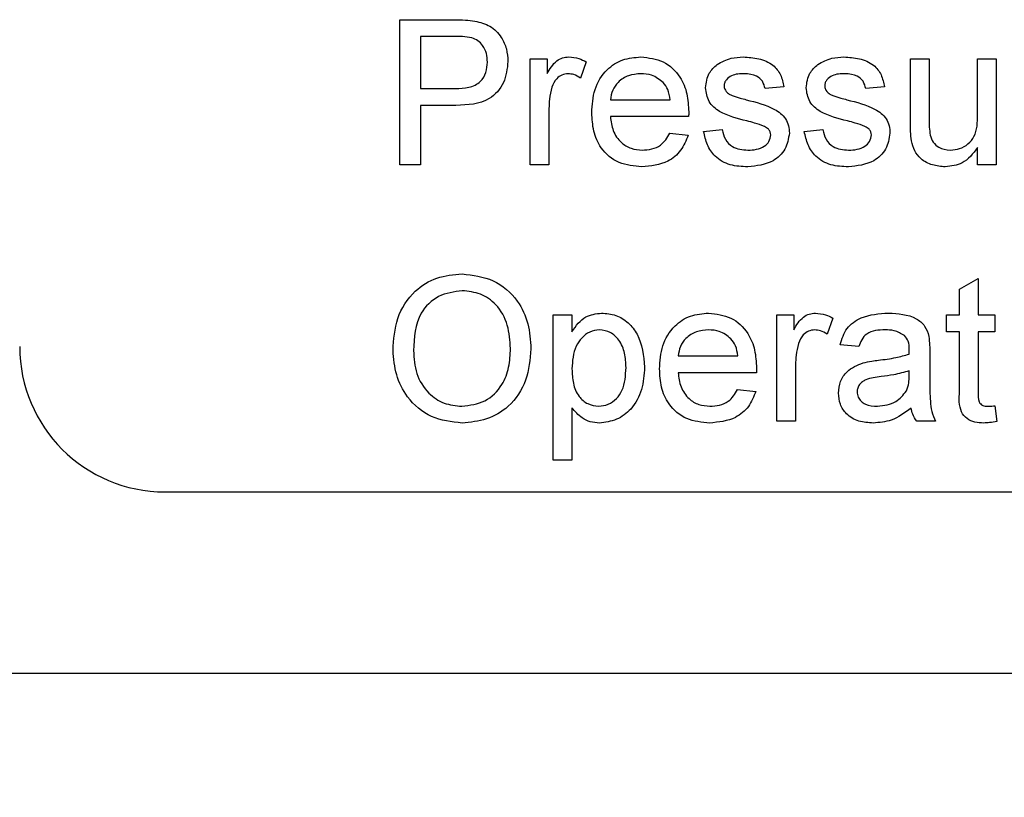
# Paper-space layout 'Blatt3' of a CAD drawing. Header units: millimetres. Extents: x 5 to 418, y 2 to 292.
# Tile 7 of 43: x 237.63 to 246.66, y 111.53 to 118.66. Entities that reach past the tile are written whole.
import ezdxf

# ---------------------------------------------------------------- set-up
doc = ezdxf.new("R2010")
doc.units = ezdxf.units.MM
doc.layers.add('SLD-0', color=7, linetype='Continuous')
doc.styles.add('SLDTEXTSTYLE1', font='TXT', dxfattribs={"width": 0.605})
doc.styles.add('SLDTEXTSTYLE3', font='TXT', dxfattribs={"width": 0.57})
doc.dimstyles.new('SLDDIMSTYLE7', dxfattribs={"dimtxt": 3.5, "dimasz": 3.302, "dimexe": 0, "dimexo": 0.0625, "dimgap": 0.875, "dimtad": 1, "dimlfac": 1.5, "dimrnd": 1e-09, "dimzin": 12, "dimdsep": 46, "dimtxsty": 'SLDTEXTSTYLE1', "dimsah": 1, "dimcen": 0.09, "dimadec": 0, "dimazin": 3, "dimtfac": 1, "dimtmove": 0, "dimatfit": 0, "dimfxl": 1, "dimfrac": 2, "dimtolj": 1, "dimtzin": 12, "dimarcsym": 0})

# ---------------------------------------------------------------- blocks, each defined once
blk = doc.blocks.new('_D_16')
at = {"layer": 'SLD-0', "color": 7}
for p, q in [((228.9606, 114.5312), (228.9606, 90.3273)), ((235.6272, 114.5312), (235.6272, 90.3273)), ((228.9606, 91.3273), (222.6106, 91.3273)), ((228.9606, 91.3273), (235.6272, 91.3273)), ((235.6272, 91.3273), (260.0612, 91.3273))]:
    blk.add_line(p, q, dxfattribs=at)
for points in [[(228.9606, 91.3273), (225.6586, 91.8353), (225.6586, 90.8193)], [(235.6272, 91.3273), (238.9292, 90.8193), (238.9292, 91.8353)]]:
    blk.add_solid(points, dxfattribs=at)
at = {"layer": 'SLD-0', "color": 7, "char_height": 3.5, "attachment_point": 1}
for s, insert, style in [('%%c', (249.611, 95.839), 'SLDTEXTSTYLE1'), ('D =', (241.9936, 95.8487), 'SLDTEXTSTYLE3'), ('10', (254.7139, 95.8487), 'SLDTEXTSTYLE1')]:
    blk.add_mtext(s, dxfattribs=dict(at, insert=insert, style=style))

psp = doc.layouts.new('Blatt3')

# ---------------------------------------------------------------- linework, layer by layer
at = {"color": 7, "linetype": 'Continuous', "lineweight": 25}
for p, q in [((241.1144, 117.3312), (241.1144, 118.6645)), ((241.1144, 118.6645), (241.6043, 118.6645)), ((241.6208, 118.5107), (241.3025, 118.5107)), ((241.3025, 118.5107), (241.3025, 118.0321)), ((242.311, 117.3312), (242.311, 118.3056)), ((242.311, 118.3056), (242.4648, 118.3056)), ((242.4648, 118.3056), (242.4648, 118.1696)), ((242.8238, 118.277), (242.7704, 118.1288)), ((245.7982, 117.7049), (245.7982, 118.3056)), ((245.7982, 118.3056), (245.9691, 118.3056)), ((245.9691, 118.3056), (245.9691, 117.7757)), ((246.4136, 117.7938), (246.4136, 118.3056)), ((246.4136, 118.3056), (246.5845, 118.3056)), ((246.5845, 118.3056), (246.5845, 117.3312)), ((244.6358, 118.0492), (244.4648, 118.0321)), ((245.5589, 118.0492), (245.3879, 118.0321)), ((241.3025, 118.0321), (241.624, 118.0321)), ((241.6291, 117.8782), (241.3025, 117.8782)), ((241.3025, 117.8782), (241.3025, 117.3312)), ((243.046, 117.9295), (243.5931, 117.9295)), ((242.4819, 117.8488), (242.4819, 117.3312)), ((243.7632, 117.7757), (243.046, 117.7757)), ((243.5912, 117.6218), (243.7586, 117.6047)), ((243.9007, 117.6389), (244.0717, 117.656)), ((244.8238, 117.6389), (244.9948, 117.656)), ((246.4136, 117.3312), (246.4136, 117.4904)), ((241.3025, 117.3312), (241.1144, 117.3312)), ((242.4819, 117.3312), (242.311, 117.3312)), ((246.5845, 117.3312), (246.4136, 117.3312)), ((246.2485, 116.1923), (246.4195, 116.2895)), ((246.4195, 116.2895), (246.4195, 115.9551)), ((246.2485, 115.9551), (246.2485, 116.1923)), ((242.522, 115.9551), (242.693, 115.9551)), ((242.522, 114.6218), (242.522, 115.9551)), ((242.693, 115.9551), (242.693, 115.8005)), ((244.5733, 114.9808), (244.5733, 115.9551)), ((244.5733, 115.9551), (244.7272, 115.9551)), ((244.7272, 115.9551), (244.7272, 115.8192)), ((245.0861, 115.9266), (245.0327, 115.7783)), ((246.1289, 115.8013), (246.1289, 115.9551)), ((246.1289, 115.9551), (246.2485, 115.9551)), ((246.4195, 115.9551), (246.5733, 115.9551)), ((246.5733, 115.9551), (246.5733, 115.8013)), ((246.2485, 115.8013), (246.1289, 115.8013)), ((246.2485, 115.2546), (246.2485, 115.8013)), ((246.4195, 115.8013), (246.4195, 115.2484)), ((246.5733, 115.8013), (246.4195, 115.8013)), ((245.3254, 115.6645), (245.1545, 115.6816)), ((245.975, 115.6125), (245.975, 115.4039)), ((243.6673, 115.5791), (244.2143, 115.5791)), ((244.3845, 115.4252), (243.6673, 115.4252)), ((244.7443, 115.4984), (244.7443, 114.9808)), ((245.7862, 115.3926), (245.787, 115.4423)), ((244.2125, 115.2714), (244.3799, 115.2543)), ((242.693, 115.1031), (242.693, 114.6218)), ((246.5733, 115.1218), (246.5904, 114.9784)), ((244.7443, 114.9808), (244.5733, 114.9808)), ((246.0263, 114.9808), (245.8554, 114.9808)), ((242.693, 114.6218), (242.522, 114.6218)), ((238.9606, 114.3312), (269.6272, 114.3312)), ((308.9606, 112.6645), (235.0555, 112.6645))]:
    psp.add_line(p, q, dxfattribs=at)
psp.add_arc((238.9606, 115.6645), 1.3333, 180, 270, dxfattribs=at)
for points, knots in [([(241.6043, 118.6645), (241.6413, 118.6644), (241.7075, 118.6641), (241.7731, 118.6557), (241.8019, 118.652)], [0, 0, 0, 0, 0.560101, 1, 1, 1, 1]), ([(241.8019, 118.652), (241.8502, 118.6402), (241.9467, 118.6167), (242.0459, 118.5141), (242.0976, 118.3973), (242.1031, 118.3199), (242.1059, 118.2813)], [0, 0, 0, 0, 0.280013, 0.5589104, 0.7793956, 1, 1, 1, 1]), ([(241.7744, 118.4989), (241.7459, 118.5032), (241.695, 118.5109), (241.6435, 118.5108), (241.6208, 118.5107)], [0, 0, 0, 0, 0.559585, 1, 1, 1, 1]), ([(241.9178, 118.2759), (241.9161, 118.3026), (241.9128, 118.3559), (241.8799, 118.4237), (241.8329, 118.4752), (241.7939, 118.491), (241.7744, 118.4989)], [0, 0, 0, 0, 0.280261, 0.560078, 0.78015, 1, 1, 1, 1]), ([(242.4648, 118.1696), (242.4904, 118.2131), (242.526, 118.2736), (242.6055, 118.3175), (242.6444, 118.3209), (242.6638, 118.3227)], [0, 0, 0, 0, 0.559599, 0.779772, 1, 1, 1, 1]), ([(242.6638, 118.3227), (242.6953, 118.3196), (242.7516, 118.3142), (242.8017, 118.2884), (242.8238, 118.277)], [0, 0, 0, 0, 0.559546, 1, 1, 1, 1]), ([(242.8751, 117.8101), (242.8793, 117.8824), (242.8878, 118.0266), (242.9957, 118.2044), (243.1553, 118.3084), (243.2687, 118.3179), (243.3254, 118.3227)], [0, 0, 0, 0, 0.280748, 0.559775, 0.779666, 1, 1, 1, 1]), ([(243.3254, 118.3227), (243.3961, 118.3145), (243.5375, 118.2981), (243.688, 118.1553), (243.7556, 117.9854), (243.7612, 117.8748), (243.764, 117.8195)], [0, 0, 0, 0, 0.279366, 0.558398, 0.778885, 1, 1, 1, 1]), ([(244.0249, 118.2543), (244.0668, 118.2767), (244.1417, 118.3167), (244.2262, 118.3208), (244.2635, 118.3227)], [0, 0, 0, 0, 0.558938, 1, 1, 1, 1]), ([(244.2635, 118.3227), (244.3113, 118.3198), (244.4069, 118.314), (244.535, 118.262), (244.6135, 118.1607), (244.6284, 118.0864), (244.6358, 118.0492)], [0, 0, 0, 0, 0.2807369, 0.5604275, 0.7794497, 1, 1, 1, 1]), ([(244.948, 118.2543), (244.9899, 118.2767), (245.0648, 118.3167), (245.1493, 118.3208), (245.1865, 118.3227)], [0, 0, 0, 0, 0.5589377, 1, 1, 1, 1]), ([(245.1865, 118.3227), (245.2344, 118.3198), (245.33, 118.314), (245.458, 118.262), (245.5366, 118.1607), (245.5514, 118.0864), (245.5589, 118.0492)], [0, 0, 0, 0, 0.280737, 0.560427, 0.77945, 1, 1, 1, 1]), ([(241.624, 118.0321), (241.6649, 118.0335), (241.7462, 118.0363), (241.8557, 118.0846), (241.9112, 118.1795), (241.9156, 118.2437), (241.9178, 118.2759)], [0, 0, 0, 0, 0.281401, 0.559753, 0.779356, 1, 1, 1, 1]), ([(242.1059, 118.2813), (242.0988, 118.2145), (242.0847, 118.0816), (241.9145, 117.8891), (241.7375, 117.8823), (241.6291, 117.8782)], [0, 0, 0, 0, 0.280751, 0.559708, 1, 1, 1, 1]), ([(243.9178, 118.0401), (243.9242, 118.0873), (243.9357, 118.1717), (243.9976, 118.229), (244.0249, 118.2543)], [0, 0, 0, 0, 0.5589275, 1, 1, 1, 1]), ([(244.8409, 118.0401), (244.8473, 118.0873), (244.8587, 118.1717), (244.9207, 118.229), (244.948, 118.2543)], [0, 0, 0, 0, 0.558927, 1, 1, 1, 1]), ([(242.6572, 118.1688), (242.6377, 118.1664), (242.5988, 118.1617), (242.5403, 118.1189), (242.5205, 118.0724), (242.5084, 118.0441)], [0, 0, 0, 0, 0.280305, 0.560911, 1, 1, 1, 1]), ([(242.7704, 118.1288), (242.7509, 118.1412), (242.7161, 118.1633), (242.6752, 118.1671), (242.6572, 118.1688)], [0, 0, 0, 0, 0.560116, 1, 1, 1, 1]), ([(243.3246, 118.1688), (243.2865, 118.1656), (243.2102, 118.1593), (243.1183, 118.1), (243.0599, 118.0187), (243.0507, 117.9593), (243.046, 117.9295)], [0, 0, 0, 0, 0.28019, 0.559728, 0.779642, 1, 1, 1, 1]), ([(243.5303, 118.0871), (243.4963, 118.114), (243.4355, 118.1621), (243.3586, 118.1668), (243.3246, 118.1688)], [0, 0, 0, 0, 0.558512, 1, 1, 1, 1]), ([(244.276, 118.1688), (244.2346, 118.1679), (244.1724, 118.1664), (244.1136, 118.1229), (244.0916, 118.088), (244.0897, 118.0676), (244.0888, 118.0574)], [0, 0, 0, 0, 0.49977, 0.749095, 0.874592, 1, 1, 1, 1]), ([(244.4648, 118.0321), (244.4587, 118.0556), (244.4465, 118.1026), (244.377, 118.1618), (244.3143, 118.1662), (244.276, 118.1688)], [0, 0, 0, 0, 0.2803044, 0.560237, 1, 1, 1, 1]), ([(245.1991, 118.1688), (245.1576, 118.1679), (245.0955, 118.1664), (245.0367, 118.1229), (245.0147, 118.088), (245.0128, 118.0676), (245.0119, 118.0574)], [0, 0, 0, 0, 0.49977, 0.749095, 0.874592, 1, 1, 1, 1]), ([(245.3879, 118.0321), (245.3818, 118.0556), (245.3696, 118.1026), (245.3001, 118.1618), (245.2374, 118.1662), (245.1991, 118.1688)], [0, 0, 0, 0, 0.280304, 0.560237, 1, 1, 1, 1]), ([(242.5084, 118.0441), (242.4997, 118.0081), (242.4842, 117.9439), (242.4826, 117.8779), (242.4819, 117.8488)], [0, 0, 0, 0, 0.559888, 1, 1, 1, 1]), ([(243.5931, 117.9295), (243.5886, 117.962), (243.5807, 118.0201), (243.5457, 118.0666), (243.5303, 118.0871)], [0, 0, 0, 0, 0.560674, 1, 1, 1, 1]), ([(244.0888, 118.0574), (244.0898, 118.0471), (244.0916, 118.0285), (244.1021, 118.0132), (244.1067, 118.0064)], [0, 0, 0, 0, 0.559236, 1, 1, 1, 1]), ([(245.0119, 118.0574), (245.0129, 118.0471), (245.0147, 118.0285), (245.0251, 118.0132), (245.0297, 118.0064)], [0, 0, 0, 0, 0.559236, 1, 1, 1, 1]), ([(244.2971, 117.7353), (244.2104, 117.7574), (244.102, 117.7849), (243.9915, 117.8594), (243.9339, 117.9289), (243.9243, 117.9957), (243.9178, 118.0401)], [0, 0, 0, 0, 0.501321, 0.626592, 0.751817, 1, 1, 1, 1]), ([(244.1067, 118.0064), (244.1159, 117.9972), (244.1323, 117.9807), (244.1536, 117.9715), (244.163, 117.9674)], [0, 0, 0, 0, 0.559084, 1, 1, 1, 1]), ([(244.163, 117.9674), (244.1871, 117.9601), (244.23, 117.947), (244.2733, 117.9352), (244.2923, 117.93)], [0, 0, 0, 0, 0.559965, 1, 1, 1, 1]), ([(245.2202, 117.7353), (245.1335, 117.7574), (245.0251, 117.7849), (244.9145, 117.8594), (244.857, 117.9289), (244.8473, 117.9957), (244.8409, 118.0401)], [0, 0, 0, 0, 0.501321, 0.626592, 0.751817, 1, 1, 1, 1]), ([(245.0297, 118.0064), (245.0389, 117.9972), (245.0554, 117.9807), (245.0767, 117.9715), (245.0861, 117.9674)], [0, 0, 0, 0, 0.5590842, 1, 1, 1, 1]), ([(245.0861, 117.9674), (245.1101, 117.9601), (245.153, 117.947), (245.1963, 117.9352), (245.2154, 117.93)], [0, 0, 0, 0, 0.559965, 1, 1, 1, 1]), ([(244.2923, 117.93), (244.381, 117.9073), (244.4919, 117.8788), (244.6089, 117.8071), (244.655, 117.7558), (244.6831, 117.6922), (244.6857, 117.6467), (244.6871, 117.6239)], [0, 0, 0, 0, 0.500446, 0.625396, 0.750274, 0.875069, 1, 1, 1, 1]), ([(245.2154, 117.93), (245.3041, 117.9073), (245.4149, 117.8788), (245.532, 117.8071), (245.578, 117.7558), (245.6061, 117.6922), (245.6088, 117.6467), (245.6101, 117.6239)], [0, 0, 0, 0, 0.5004464, 0.6253959, 0.750274, 0.8750687, 1, 1, 1, 1]), ([(243.3345, 117.3141), (243.2624, 117.3206), (243.1186, 117.3335), (242.9577, 117.4697), (242.8839, 117.6414), (242.878, 117.7538), (242.8751, 117.8101)], [0, 0, 0, 0, 0.279952, 0.558661, 0.778994, 1, 1, 1, 1]), ([(243.046, 117.7757), (243.0513, 117.7315), (243.0619, 117.6434), (243.1333, 117.5378), (243.2327, 117.4767), (243.3023, 117.4709), (243.3372, 117.468)], [0, 0, 0, 0, 0.280633, 0.559687, 0.779661, 1, 1, 1, 1]), ([(243.764, 117.8195), (243.7639, 117.8113), (243.7637, 117.7967), (243.7633, 117.7821), (243.7632, 117.7757)], [0, 0, 0, 0, 0.559999, 1, 1, 1, 1]), ([(245.9691, 117.7757), (245.969, 117.7436), (245.9687, 117.6864), (245.9759, 117.6297), (245.979, 117.6047)], [0, 0, 0, 0, 0.560241, 1, 1, 1, 1]), ([(246.1633, 117.468), (246.1924, 117.4709), (246.2507, 117.4767), (246.3293, 117.5198), (246.4115, 117.6214), (246.4127, 117.7227), (246.4136, 117.7938)], [0, 0, 0, 0, 0.187111, 0.374253, 0.560834, 1, 1, 1, 1]), ([(244.4576, 117.6854), (244.4282, 117.6962), (244.3755, 117.7156), (244.3211, 117.7293), (244.2971, 117.7353)], [0, 0, 0, 0, 0.559788, 1, 1, 1, 1]), ([(244.5161, 117.6066), (244.5151, 117.6163), (244.513, 117.6357), (244.4925, 117.6652), (244.4709, 117.6777), (244.4576, 117.6854)], [0, 0, 0, 0, 0.279757, 0.559839, 1, 1, 1, 1]), ([(245.3807, 117.6854), (245.3512, 117.6962), (245.2986, 117.7156), (245.2441, 117.7293), (245.2202, 117.7353)], [0, 0, 0, 0, 0.559788, 1, 1, 1, 1]), ([(245.4392, 117.6066), (245.4382, 117.6163), (245.4361, 117.6357), (245.4156, 117.6652), (245.394, 117.6777), (245.3807, 117.6854)], [0, 0, 0, 0, 0.279757, 0.559839, 1, 1, 1, 1]), ([(245.8078, 117.5516), (245.8043, 117.5801), (245.7982, 117.631), (245.7982, 117.6823), (245.7982, 117.7049)], [0, 0, 0, 0, 0.559839, 1, 1, 1, 1]), ([(243.7586, 117.6047), (243.7394, 117.5562), (243.7011, 117.4592), (243.5518, 117.3348), (243.4169, 117.322), (243.3345, 117.3141)], [0, 0, 0, 0, 0.280613, 0.560833, 1, 1, 1, 1]), ([(243.3372, 117.468), (243.3666, 117.4697), (243.4254, 117.4731), (243.5263, 117.5152), (243.5666, 117.5815), (243.5912, 117.6218)], [0, 0, 0, 0, 0.2812824, 0.5619063, 1, 1, 1, 1]), ([(244.3054, 117.3141), (244.2514, 117.3167), (244.1437, 117.3217), (244.0057, 117.3958), (243.9285, 117.5149), (243.91, 117.5975), (243.9007, 117.6389)], [0, 0, 0, 0, 0.280739, 0.559297, 0.779311, 1, 1, 1, 1]), ([(244.0717, 117.656), (244.0785, 117.6253), (244.0922, 117.5639), (244.1752, 117.4791), (244.2572, 117.4722), (244.3073, 117.468)], [0, 0, 0, 0, 0.281314, 0.561069, 1, 1, 1, 1]), ([(244.6871, 117.6239), (244.6788, 117.5727), (244.6624, 117.4703), (244.5193, 117.3373), (244.3865, 117.3229), (244.3054, 117.3141)], [0, 0, 0, 0, 0.279926, 0.5600378, 1, 1, 1, 1]), ([(244.3073, 117.468), (244.3334, 117.4689), (244.3856, 117.4708), (244.4548, 117.4965), (244.5055, 117.5451), (244.5126, 117.5861), (244.5161, 117.6066)], [0, 0, 0, 0, 0.281188, 0.560952, 0.781095, 1, 1, 1, 1]), ([(245.2285, 117.3141), (245.1744, 117.3167), (245.0668, 117.3217), (244.9288, 117.3958), (244.8516, 117.5149), (244.8331, 117.5975), (244.8238, 117.6389)], [0, 0, 0, 0, 0.280739, 0.559297, 0.779311, 1, 1, 1, 1]), ([(244.9948, 117.656), (245.0016, 117.6253), (245.0153, 117.5639), (245.0982, 117.4791), (245.1802, 117.4722), (245.2303, 117.468)], [0, 0, 0, 0, 0.281314, 0.561069, 1, 1, 1, 1]), ([(245.6101, 117.6239), (245.6019, 117.5727), (245.5854, 117.4703), (245.4424, 117.3373), (245.3096, 117.3229), (245.2285, 117.3141)], [0, 0, 0, 0, 0.279926, 0.560038, 1, 1, 1, 1]), ([(245.2303, 117.468), (245.2565, 117.4689), (245.3086, 117.4708), (245.3779, 117.4965), (245.4286, 117.5451), (245.4357, 117.5861), (245.4392, 117.6066)], [0, 0, 0, 0, 0.281188, 0.560952, 0.781095, 1, 1, 1, 1]), ([(245.979, 117.6047), (245.9866, 117.5826), (246.0017, 117.5384), (246.066, 117.4795), (246.1264, 117.4723), (246.1633, 117.468)], [0, 0, 0, 0, 0.280864, 0.561194, 1, 1, 1, 1]), ([(246.1174, 117.3141), (246.0775, 117.3177), (245.998, 117.3249), (245.8963, 117.3775), (245.8311, 117.46), (245.8156, 117.521), (245.8078, 117.5516)], [0, 0, 0, 0, 0.280286, 0.560186, 0.779607, 1, 1, 1, 1]), ([(246.4136, 117.4904), (246.3708, 117.4348), (246.2944, 117.3356), (246.1715, 117.3207), (246.1174, 117.3141)], [0, 0, 0, 0, 0.559466, 1, 1, 1, 1]), ([(241.0519, 115.6298), (241.0585, 115.7299), (241.0716, 115.9294), (241.2273, 116.1718), (241.4498, 116.3121), (241.6067, 116.3248), (241.6852, 116.3312)], [0, 0, 0, 0, 0.28057, 0.559575, 0.779561, 1, 1, 1, 1]), ([(241.6852, 116.3312), (241.7833, 116.3197), (241.9794, 116.2966), (242.1953, 116.1082), (242.3013, 115.876), (242.3117, 115.7223), (242.3169, 115.6453)], [0, 0, 0, 0, 0.279564, 0.558584, 0.779087, 1, 1, 1, 1]), ([(241.6863, 116.1774), (241.6114, 116.1673), (241.4618, 116.1472), (241.2565, 115.9457), (241.2462, 115.7484), (241.24, 115.6277)], [0, 0, 0, 0, 0.280128, 0.559653, 1, 1, 1, 1]), ([(242.1289, 115.6466), (242.1243, 115.7194), (242.1152, 115.8645), (242.0154, 116.0482), (241.8576, 116.1594), (241.7434, 116.1714), (241.6863, 116.1774)], [0, 0, 0, 0, 0.280797, 0.560068, 0.779984, 1, 1, 1, 1]), ([(242.693, 115.8005), (242.7306, 115.8546), (242.7978, 115.9513), (242.9131, 115.9658), (242.9638, 115.9722)], [0, 0, 0, 0, 0.560159, 1, 1, 1, 1]), ([(242.9638, 115.9722), (243.0083, 115.9683), (243.0974, 115.9605), (243.2137, 115.8883), (243.3342, 115.7328), (243.3491, 115.5814), (243.3596, 115.4752)], [0, 0, 0, 0, 0.18709, 0.374052, 0.561104, 1, 1, 1, 1]), ([(243.4964, 115.4597), (243.5006, 115.532), (243.5091, 115.6761), (243.617, 115.8539), (243.7766, 115.9579), (243.89, 115.9675), (243.9467, 115.9722)], [0, 0, 0, 0, 0.280748, 0.559775, 0.779666, 1, 1, 1, 1]), ([(243.9467, 115.9722), (244.0174, 115.964), (244.1588, 115.9477), (244.3093, 115.8049), (244.3768, 115.6349), (244.3825, 115.5244), (244.3853, 115.469)], [0, 0, 0, 0, 0.279366, 0.558398, 0.778885, 1, 1, 1, 1]), ([(244.7272, 115.8192), (244.7527, 115.8626), (244.7884, 115.9232), (244.8678, 115.967), (244.9067, 115.9705), (244.9261, 115.9722)], [0, 0, 0, 0, 0.5595991, 0.7797717, 1, 1, 1, 1]), ([(244.9261, 115.9722), (244.9576, 115.9692), (245.0139, 115.9638), (245.0641, 115.9379), (245.0861, 115.9266)], [0, 0, 0, 0, 0.559546, 1, 1, 1, 1]), ([(245.1545, 115.6816), (245.1702, 115.7347), (245.2014, 115.8404), (245.3701, 115.9585), (245.5102, 115.967), (245.596, 115.9722)], [0, 0, 0, 0, 0.28043, 0.559303, 1, 1, 1, 1]), ([(245.596, 115.9722), (245.6851, 115.9675), (245.8092, 115.9608), (245.9369, 115.8588), (245.9568, 115.792), (245.9667, 115.7586)], [0, 0, 0, 0, 0.559253, 0.779195, 1, 1, 1, 1]), ([(242.9448, 115.8184), (242.9144, 115.8143), (242.8536, 115.8061), (242.7811, 115.7463), (242.704, 115.6372), (242.6975, 115.533), (242.693, 115.4599)], [0, 0, 0, 0, 0.186313, 0.373288, 0.560513, 1, 1, 1, 1]), ([(243.1887, 115.4728), (243.187, 115.5171), (243.1836, 115.6055), (243.1352, 115.7213), (243.0491, 115.8029), (242.9795, 115.8132), (242.9448, 115.8184)], [0, 0, 0, 0, 0.281282, 0.560954, 0.780919, 1, 1, 1, 1]), ([(243.9459, 115.8184), (243.9077, 115.8152), (243.8315, 115.8088), (243.7396, 115.7496), (243.6812, 115.6683), (243.6719, 115.6088), (243.6673, 115.5791)], [0, 0, 0, 0, 0.28019, 0.559728, 0.779642, 1, 1, 1, 1]), ([(244.1516, 115.7367), (244.1176, 115.7635), (244.0568, 115.8117), (243.9799, 115.8163), (243.9459, 115.8184)], [0, 0, 0, 0, 0.5585118, 1, 1, 1, 1]), ([(244.9195, 115.8184), (244.9, 115.816), (244.8611, 115.8112), (244.8026, 115.7685), (244.7828, 115.722), (244.7707, 115.6937)], [0, 0, 0, 0, 0.280305, 0.560911, 1, 1, 1, 1]), ([(245.0327, 115.7783), (245.0132, 115.7907), (244.9784, 115.8129), (244.9375, 115.8167), (244.9195, 115.8184)], [0, 0, 0, 0, 0.5601157, 1, 1, 1, 1]), ([(245.5653, 115.8184), (245.5361, 115.8175), (245.478, 115.8156), (245.3973, 115.79), (245.3479, 115.7297), (245.3329, 115.6863), (245.3254, 115.6645)], [0, 0, 0, 0, 0.2808547, 0.5597509, 0.7794996, 1, 1, 1, 1]), ([(245.7429, 115.7668), (245.7121, 115.7846), (245.6568, 115.8165), (245.5934, 115.8178), (245.5653, 115.8184)], [0, 0, 0, 0, 0.5578706, 1, 1, 1, 1]), ([(244.2143, 115.5791), (244.2099, 115.6116), (244.202, 115.6696), (244.1669, 115.7162), (244.1516, 115.7367)], [0, 0, 0, 0, 0.560674, 1, 1, 1, 1]), ([(245.787, 115.636), (245.7864, 115.6633), (245.7854, 115.7119), (245.7558, 115.7501), (245.7429, 115.7668)], [0, 0, 0, 0, 0.5619027, 1, 1, 1, 1]), ([(245.9667, 115.7586), (245.9697, 115.7314), (245.975, 115.6828), (245.975, 115.634), (245.975, 115.6125)], [0, 0, 0, 0, 0.559817, 1, 1, 1, 1]), ([(241.6844, 114.9637), (241.5881, 114.9747), (241.3956, 114.9968), (241.1823, 115.1791), (241.0717, 115.4037), (241.0585, 115.5544), (241.0519, 115.6298)], [0, 0, 0, 0, 0.2796, 0.558765, 0.77931, 1, 1, 1, 1]), ([(241.24, 115.6277), (241.2445, 115.5563), (241.2535, 115.414), (241.3611, 115.24), (241.5158, 115.1335), (241.6277, 115.1229), (241.6836, 115.1175)], [0, 0, 0, 0, 0.280657, 0.559885, 0.779849, 1, 1, 1, 1]), ([(241.6836, 115.1175), (241.7567, 115.1269), (241.903, 115.1456), (242.0545, 115.2981), (242.1209, 115.4749), (242.1262, 115.5894), (242.1289, 115.6466)], [0, 0, 0, 0, 0.2791, 0.558192, 0.778806, 1, 1, 1, 1]), ([(242.3169, 115.6453), (242.3085, 115.5476), (242.2917, 115.3525), (242.1364, 115.1157), (241.9141, 114.986), (241.761, 114.9711), (241.6844, 114.9637)], [0, 0, 0, 0, 0.280353, 0.559502, 0.779635, 1, 1, 1, 1]), ([(244.7707, 115.6937), (244.762, 115.6577), (244.7465, 115.5935), (244.7449, 115.5275), (244.7443, 115.4984)], [0, 0, 0, 0, 0.559888, 1, 1, 1, 1]), ([(245.7862, 115.5962), (245.7863, 115.6036), (245.7866, 115.6169), (245.7869, 115.6301), (245.787, 115.636)], [0, 0, 0, 0, 0.560023, 1, 1, 1, 1]), ([(245.1374, 115.2391), (245.1411, 115.275), (245.1486, 115.347), (245.2235, 115.4588), (245.3107, 115.494), (245.3639, 115.5155)], [0, 0, 0, 0, 0.280458, 0.560983, 1, 1, 1, 1]), ([(245.3639, 115.5155), (245.3899, 115.5212), (245.4364, 115.5315), (245.4836, 115.5375), (245.5044, 115.5401)], [0, 0, 0, 0, 0.559918, 1, 1, 1, 1]), ([(245.5044, 115.5401), (245.5578, 115.5468), (245.6531, 115.5588), (245.7455, 115.5848), (245.7862, 115.5962)], [0, 0, 0, 0, 0.560185, 1, 1, 1, 1]), ([(242.693, 115.4599), (242.6947, 115.4157), (242.698, 115.3275), (242.7455, 115.211), (242.8336, 115.1317), (242.9032, 115.1222), (242.9379, 115.1175)], [0, 0, 0, 0, 0.281226, 0.560744, 0.780646, 1, 1, 1, 1]), ([(242.9379, 115.1175), (242.9683, 115.121), (243.0293, 115.1281), (243.1042, 115.1849), (243.18, 115.2955), (243.1851, 115.3997), (243.1887, 115.4728)], [0, 0, 0, 0, 0.18658, 0.37341, 0.560325, 1, 1, 1, 1]), ([(243.3596, 115.4752), (243.3546, 115.4063), (243.3446, 115.2689), (243.2527, 115.0939), (243.1056, 114.9851), (242.9977, 114.9708), (242.9438, 114.9637)], [0, 0, 0, 0, 0.28075, 0.560278, 0.780161, 1, 1, 1, 1]), ([(243.9558, 114.9637), (243.8837, 114.9702), (243.7399, 114.9831), (243.579, 115.1192), (243.5052, 115.2909), (243.4993, 115.4034), (243.4964, 115.4597)], [0, 0, 0, 0, 0.2799521, 0.5586609, 0.7789943, 1, 1, 1, 1]), ([(243.6673, 115.4252), (243.6726, 115.3811), (243.6832, 115.293), (243.7546, 115.1873), (243.854, 115.1263), (243.9236, 115.1205), (243.9585, 115.1175)], [0, 0, 0, 0, 0.280633, 0.559687, 0.779661, 1, 1, 1, 1]), ([(244.3853, 115.469), (244.3852, 115.4609), (244.385, 115.4462), (244.3846, 115.4316), (244.3845, 115.4252)], [0, 0, 0, 0, 0.559999, 1, 1, 1, 1]), ([(245.787, 115.4423), (245.7397, 115.4291), (245.6551, 115.4054), (245.5681, 115.3941), (245.5298, 115.3892)], [0, 0, 0, 0, 0.55976, 1, 1, 1, 1]), ([(245.5298, 115.3892), (245.481, 115.384), (245.4201, 115.3776), (245.3555, 115.3432), (245.3295, 115.3175), (245.3118, 115.285), (245.3095, 115.2608), (245.3084, 115.2487)], [0, 0, 0, 0, 0.5002798, 0.6253263, 0.7502693, 0.875147, 1, 1, 1, 1]), ([(245.7608, 115.2575), (245.7696, 115.282), (245.7854, 115.3257), (245.7859, 115.3722), (245.7862, 115.3926)], [0, 0, 0, 0, 0.558995, 1, 1, 1, 1]), ([(245.975, 115.4039), (245.9752, 115.3551), (245.9756, 115.2748), (245.9791, 115.1632), (245.99, 115.0685), (246.0142, 115.01), (246.0263, 114.9808)], [0, 0, 0, 0, 0.340206, 0.560339, 0.780175, 1, 1, 1, 1]), ([(244.3799, 115.2543), (244.3607, 115.2058), (244.3223, 115.1088), (244.1731, 114.9844), (244.0382, 114.9715), (243.9558, 114.9637)], [0, 0, 0, 0, 0.280613, 0.560833, 1, 1, 1, 1]), ([(243.9585, 115.1175), (243.9879, 115.1192), (244.0467, 115.1226), (244.1476, 115.1648), (244.1879, 115.231), (244.2125, 115.2714)], [0, 0, 0, 0, 0.281282, 0.561906, 1, 1, 1, 1]), ([(245.3084, 115.2487), (245.3102, 115.2327), (245.3138, 115.2007), (245.344, 115.1615), (245.4028, 115.1231), (245.4572, 115.1198), (245.4953, 115.1175)], [0, 0, 0, 0, 0.186565, 0.373467, 0.560613, 1, 1, 1, 1]), ([(245.4953, 115.1175), (245.5555, 115.125), (245.6629, 115.1383), (245.7309, 115.221), (245.7608, 115.2575)], [0, 0, 0, 0, 0.5597581, 1, 1, 1, 1]), ([(246.4699, 114.9637), (246.4431, 114.9647), (246.3894, 114.9666), (246.3123, 114.9976), (246.2386, 115.0954), (246.2444, 115.1888), (246.2485, 115.2546)], [0, 0, 0, 0, 0.187433, 0.373821, 0.559462, 1, 1, 1, 1]), ([(246.4195, 115.2484), (246.4173, 115.2163), (246.4146, 115.1761), (246.4411, 115.1373), (246.467, 115.1192), (246.4906, 115.1182), (246.5063, 115.1175)], [0, 0, 0, 0, 0.4995957, 0.6252386, 0.7503541, 1, 1, 1, 1]), ([(245.4563, 114.9637), (245.4117, 114.9662), (245.3228, 114.9713), (245.2121, 115.0361), (245.1465, 115.134), (245.1405, 115.204), (245.1374, 115.2391)], [0, 0, 0, 0, 0.280815, 0.55969, 0.779696, 1, 1, 1, 1]), ([(242.9438, 114.9637), (242.9159, 114.9658), (242.8601, 114.97), (242.7685, 115.015), (242.7216, 115.0697), (242.693, 115.1031)], [0, 0, 0, 0, 0.280378, 0.560577, 1, 1, 1, 1]), ([(245.8041, 115.1004), (245.7457, 115.057), (245.6416, 114.9794), (245.5129, 114.9685), (245.4563, 114.9637)], [0, 0, 0, 0, 0.559971, 1, 1, 1, 1]), ([(245.8554, 114.9808), (245.8418, 115.0015), (245.8175, 115.0384), (245.8082, 115.0815), (245.8041, 115.1004)], [0, 0, 0, 0, 0.5596973, 1, 1, 1, 1]), ([(246.5063, 115.1175), (246.5188, 115.1179), (246.5412, 115.1186), (246.5635, 115.1208), (246.5733, 115.1218)], [0, 0, 0, 0, 0.5599652, 1, 1, 1, 1]), ([(246.5904, 114.9784), (246.5681, 114.9739), (246.5283, 114.966), (246.4878, 114.9644), (246.4699, 114.9637)], [0, 0, 0, 0, 0.560078, 1, 1, 1, 1])]:
    psp.add_open_spline(points, degree=3, knots=knots, dxfattribs=at)

# ---------------------------------------------------------------- dimensions: what is measured, and where the dimension line sits
at = {"layer": 'SLD-0', "color": 7}
dim = psp.add_linear_dim(base=(235.6272, 91.3273), p1=(228.9606, 114.5312), p2=(235.6272, 114.5312), text='D =%%c<>', dimstyle='SLDDIMSTYLE7', dxfattribs=at)
dim.commit()
dim.dimension.update_dxf_attribs({"geometry": '_D_16', "text_midpoint": (251.0274, 91.3273), "dimtype": 160})

doc.saveas('drawing.dxf')
